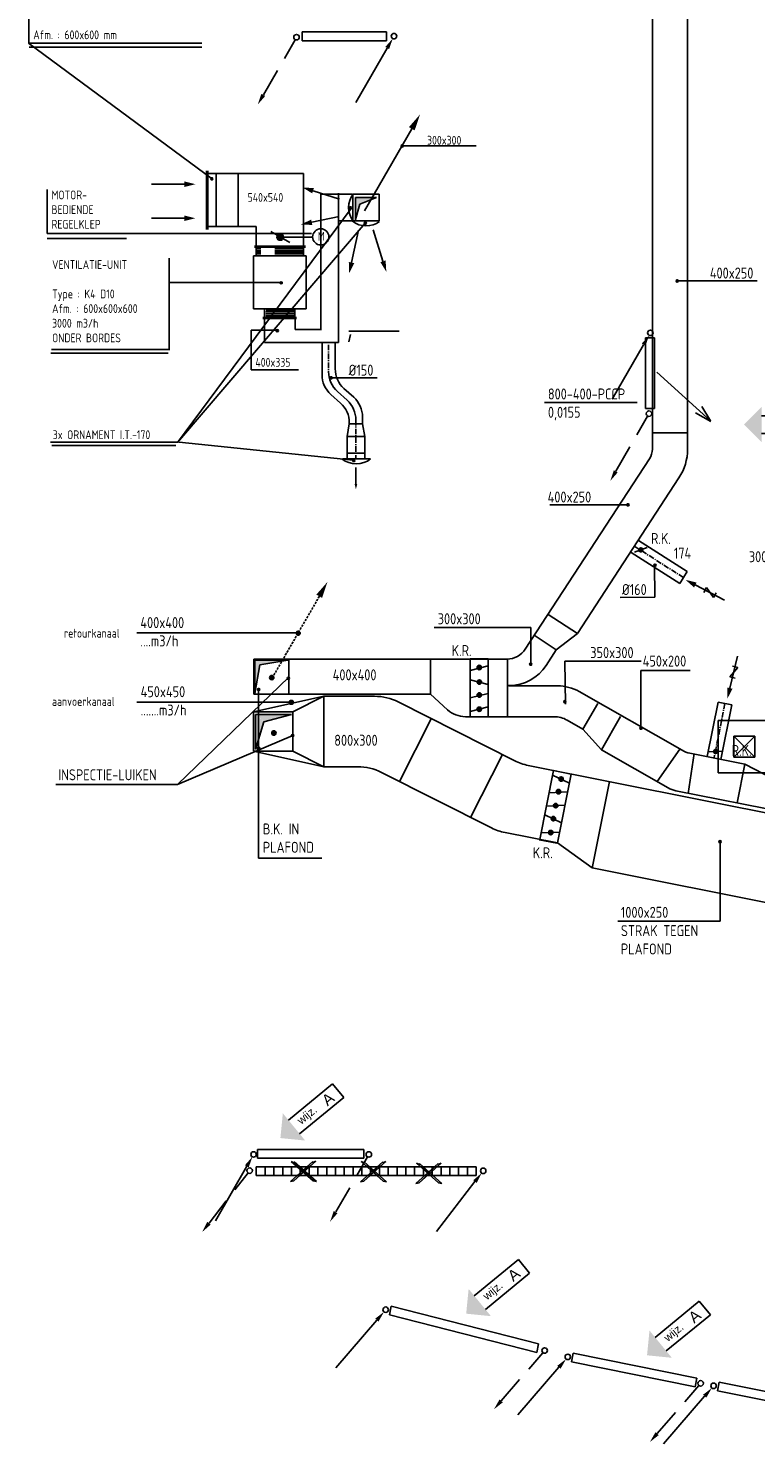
# Model space of a CAD drawing. Extents: x -132501 to 411300, y -42818 to 427495.
# Tile 233 of 256: x 257917 to 266183, y 12053 to 28228. Entities that reach past the tile are written whole.
import ezdxf
from ezdxf.enums import TextEntityAlignment as Align

# ---------------------------------------------------------------- set-up
doc = ezdxf.new("R2010")
doc.units = 0
doc.header["$LTSCALE"] = 50
for name, pattern in [('CENTER', [2, 1.25, -0.25, 0.25, -0.25]), ('CENTER2', [28.575, 19.05, -3.175, 3.175, -3.175]), ('DASHED', [0.75, 0.5, -0.25]), ('HIDDEN', [9.525, 6.35, -3.175])]:
    doc.linetypes.add(name, pattern=pattern)
doc.layers.get('0').update_dxf_attribs({"linetype": 'CONTINUOUS'})
for name, color, linetype in [('54GA', 3, 'CONTINUOUS'), ('56WD', 1, 'CONTINUOUS'), ('57LB', 6, 'CONTINUOUS'), ('kruis', 3, 'CONTINUOUS'), ('MRC', 7, 'CONTINUOUS'), ('WL------_WOLK', 1, 'CONTINUOUS'), ('WL570---_TOEVOER', 3, 'CONTINUOUS'), ('WL570---_TOEVOER_RST', 2, 'CONTINUOUS'), ('WL570---_TOEVOER_RST_HL', 1, 'CONTINUOUS'), ('WM570---_TOEVOER_RST_PR', 1, 'CONTINUOUS'), ('WTBC', 7, 'CONTINUOUS')]:
    doc.layers.add(name, color=color, linetype=linetype)
doc.styles.add('BURO-018', font='ARIAL.TTF', dxfattribs={"height": 63})
doc.styles.add('ISO18', font='iso', dxfattribs={"width": 0.9, "height": 100})
doc.styles.add('ISO25', font='ISO', dxfattribs={"width": 0.9, "height": 125})
doc.styles.get("Standard").update_dxf_attribs({"font": 'ARIAL.TTF'})

# ---------------------------------------------------------------- blocks, each defined once
blk = doc.blocks.new('CIRC1MM')
at = {"color": 2, "linetype": 'Continuous'}
for p, q in [((-0.5, 0), (0.5, 0)), ((-0.49, 0.1), (0.49, 0.1)), ((-0.46, 0.2), (0.46, 0.2)), ((-0.4, 0.3), (0.4, 0.3)), ((-0.3, 0.4), (0.3, 0.4)), ((-0.49, -0.1), (0.49, -0.1)), ((-0.46, -0.2), (0.46, -0.2)), ((-0.4, -0.3), (0.4, -0.3)), ((-0.3, -0.4), (0.3, -0.4))]:
    blk.add_line(p, q, dxfattribs=at)
blk.add_circle((0, 0), 0.5, dxfattribs=at)
blk = doc.blocks.new('KLEP')
blk.add_circle((0, 0), 1.5)
at = {"layer": 'MRC'}
for p, q in [((-1.5, 0.1), (1.5, 0.1)), ((-1.48, 0.25), (1.48, 0.25)), ((-1.45, 0.4), (1.45, 0.4)), ((-1.4, 0.55), (1.4, 0.55)), ((-1.33, 0.7), (1.33, 0.7)), ((-1.24, 0.85), (1.24, 0.85)), ((-1.12, 1), (1.12, 1)), ((-0.96, 1.15), (0.96, 1.15)), ((-0.75, 1.3), (0.75, 1.3)), ((-0.38, 1.45), (0.38, 1.45)), ((-1.5, -0.05), (1.5, -0.05)), ((-1.49, -0.2), (1.49, -0.2)), ((-1.46, -0.35), (1.46, -0.35)), ((-1.41, -0.5), (1.41, -0.5)), ((-1.35, -0.65), (1.35, -0.65)), ((-1.27, -0.8), (1.27, -0.8)), ((-1.16, -0.95), (1.16, -0.95)), ((-1.02, -1.1), (1.02, -1.1)), ((-0.83, -1.25), (0.83, -1.25)), ((-0.54, -1.4), (0.54, -1.4))]:
    blk.add_line(p, q, dxfattribs=at)
at = {"layer": 'WTBC'}
blk.add_line((-4, -3), (4, 3), dxfattribs=at)
blk = doc.blocks.new('AFVRE')
at = {"color": 2, "linetype": 'Continuous'}
for p, q in [((0, -2.5), (0, -10)), ((0.625, -5), (-0.625, -7.5)), ((-0.625, -5), (0.625, -5)), ((-0.625, -7.5), (0.625, -7.5))]:
    blk.add_line(p, q, dxfattribs=at)
blk.add_solid([(-0.625, -2.5), (0.625, -2.5), (0, 0)], dxfattribs=at)
blk = doc.blocks.new('TOEVRE')
at = {"color": 2, "linetype": 'Continuous'}
blk.add_line((0, -7.5), (0, 0), dxfattribs=at)
blk.add_solid([(0.625, -7.5), (-0.625, -7.5), (0, -10)], dxfattribs=at)
blk = doc.blocks.new('PGA')
at = {"layer": '54GA', "color": 2, "linetype": 'Continuous'}
blk.add_line((-86, -153), (-445, -775), dxfattribs=at)
blk.add_solid([(-109, -141), (-66, -166), (-25, -45)], dxfattribs=at)
blk = doc.blocks.new('*U77')
at = {"color": 0, "ltscale": 10}
for p, q in [((297.5, 297.5, -2520), (-297.5, 297.5, -2520)), ((-297.5, -297.5, -2520), (-297.5, 297.5, -2520)), ((297.5, -297.5, -2520), (297.5, 297.5, -2520)), ((121, 121, -2520), (-121, 121, -2520)), ((-121, -121, -2520), (-121, 121, -2520)), ((121, -121, -2520), (-121, 121, -2520)), ((-121, -121, -2520), (121, 121, -2520)), ((121, -121, -2520), (121, 121, -2520)), ((121, -121, -2520), (-121, -121, -2520)), ((297.5, -297.5, -2520), (-297.5, -297.5, -2520))]:
    blk.add_line(p, q, dxfattribs=at)
at = {"layer": 'WL570---_TOEVOER_RST_HL', "linetype": 'CENTER2'}
blk.add_circle((0, 0, -2520), 0.075, dxfattribs=at)
at = {"layer": 'WL570---_TOEVOER_RST', "color": 1, "style": 'BURO-018'}
for tag in ['MC', 'Q']:
    blk.add_attdef(tag, text='', height=90, dxfattribs=at).set_placement((0, 0), align=Align.MIDDLE)
at = {"layer": 'WM570---_TOEVOER_RST_PR', "color": 1, "style": 'BURO-018'}
blk.add_attdef('POSNR', text='', height=90, dxfattribs=at).set_placement((0, 0), align=Align.MIDDLE)
blk = doc.blocks.new('CV3')
at = {"color": 2, "linetype": 'Continuous'}
blk.add_line((-434, -754), (-77, -135), dxfattribs=at)
blk.add_circle((0, 0), 31.2, dxfattribs=at)
blk.add_solid([(-98, -122), (-55, -147), (-14, -27)], dxfattribs=at)
blk = doc.blocks.new('CVR2')
at = {"color": 2, "linetype": 'HIDDEN'}
blk.add_line((-376, -653), (-15, -28), dxfattribs=at)
at = {"color": 2, "linetype": 'Continuous'}
blk.add_circle((0, 0), 31.2, dxfattribs=at)
blk.add_solid([(-356, -668), (-399, -643), (-440, -764)], dxfattribs=at)
blk = doc.blocks.new('kruis')
at = {"layer": 'WL570---_TOEVOER'}
for p, q in [((201259, 14688), (201006, 14460)), ((201264, 14467), (201013, 14689)), ((201013, 14689), (201048, 14672)), ((201043, 14468), (201294, 14690)), ((201048, 14672), (201048, 14686)), ((201048, 14686), (201301, 14459)), ((201294, 14690), (201259, 14673)), ((201259, 14673), (201259, 14688)), ((201006, 14460), (201043, 14468)), ((201301, 14459), (201264, 14467))]:
    blk.add_line(p, q, dxfattribs=at)
for points in [[(201043, 14468), (201006, 14460), (201259, 14688), (201259, 14673)], [(201259, 14688), (201006, 14460), (201259, 14673)], [(201048, 14672), (201013, 14689), (201264, 14467)], [(201259, 14673), (201294, 14690), (201043, 14468)], [(201043, 14468), (201259, 14673), (201259, 14673)], [(201264, 14467), (201301, 14459), (201048, 14686), (201048, 14672)], [(201048, 14686), (201301, 14459), (201048, 14672)], [(201264, 14467), (201048, 14672), (201048, 14672)], [(201051, 14478), (201253, 14670), (201176, 14589)], [(201220, 14511), (201140, 14600), (201052, 14666)], [(201256, 14476), (201054, 14669), (201131, 14588)], [(201087, 14513), (201167, 14601), (201255, 14668)]]:
    blk.add_solid(points, dxfattribs=at)
blk = doc.blocks.new('wd_wijzigingspijl')
at = {"color": 3}
for p, q in [((4, 2), (17, 2)), ((17, 2), (17, -2)), ((17, -2), (4, -2))]:
    blk.add_line(p, q, dxfattribs=at)
blk.add_solid([(4, 4), (0, 0), (4, -4)], dxfattribs=at)
at = {"color": 1}
blk.add_attdef('T2', text='', height=1.8, dxfattribs=at).set_placement((8, 0), align=Align.MIDDLE)
at = {"color": 3}
blk.add_attdef('T1', text='', height=2.5, dxfattribs=at).set_placement((14, 0), align=Align.MIDDLE)
blk = doc.blocks.new('fywsu')
at = {"color": 3, "linetype": 'Continuous'}
for p, q in [((201815, 13608), (201834, 13706)), ((203489, 13179), (201815, 13608)), ((201834, 13706), (203508, 13277)), ((203508, 13277), (203489, 13179)), ((203885, 13072), (203904, 13170)), ((203904, 13170), (205309, 12888)), ((205290, 12790), (203885, 13072)), ((205309, 12888), (205290, 12790)), ((205542, 12743), (205561, 12841)), ((205561, 12841), (206967, 12558)), ((206948, 12460), (205542, 12743))]:
    blk.add_line(p, q, dxfattribs=at)
at = {"layer": '54GA', "color": 1, "linetype": 'Continuous'}
blk.add_line((203576, 23976), (204629, 23976), dxfattribs=at)
at = {"layer": '56WD', "color": 3, "linetype": 'Continuous'}
for p, q in [((200821, 28188), (201781, 28188)), ((200821, 28088), (200821, 28188)), ((201781, 28188), (201781, 28088)), ((201781, 28088), (200821, 28088)), ((204725, 23910), (204725, 24710)), ((204725, 24710), (204825, 24710)), ((204825, 24710), (204825, 23910)), ((204825, 23910), (204725, 23910)), ((200313, 15387), (200313, 15487)), ((200313, 15487), (201523, 15487)), ((201523, 15387), (200313, 15387)), ((201523, 15487), (201523, 15387)), ((200300, 15289), (200300, 15189)), ((202800, 15289), (200300, 15289)), ((200400, 15289), (200400, 15189)), ((200500, 15289), (200500, 15189)), ((200600, 15289), (200600, 15189)), ((200700, 15289), (200700, 15189)), ((200800, 15289), (200800, 15189)), ((200900, 15289), (200900, 15189)), ((201000, 15289), (201000, 15189)), ((201100, 15289), (201100, 15189)), ((201200, 15289), (201200, 15189)), ((201300, 15289), (201300, 15189)), ((201400, 15289), (201400, 15189)), ((201500, 15289), (201500, 15189)), ((201600, 15289), (201600, 15189)), ((201700, 15289), (201700, 15189)), ((201800, 15289), (201800, 15189)), ((201900, 15289), (201900, 15189)), ((202000, 15289), (202000, 15189)), ((202100, 15289), (202100, 15189)), ((202200, 15289), (202200, 15189)), ((202300, 15289), (202300, 15189)), ((202400, 15289), (202400, 15189)), ((202500, 15289), (202500, 15189)), ((202600, 15289), (202600, 15189)), ((202700, 15289), (202700, 15189)), ((202800, 15189), (202800, 15289)), ((200300, 15189), (202800, 15189))]:
    blk.add_line(p, q, dxfattribs=at)
at = {"layer": 'WL570---_TOEVOER'}
for p, q in [((204855, 24323), (205464, 23767)), ((205466, 23761), (205292, 23858)), ((205464, 23767), (205365, 23931))]:
    blk.add_line(p, q, dxfattribs=at)
at = {"linetype": 'Continuous'}
for name, p, rotation in [('CV3', (201771, 13665), 349.1156825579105), ('CVR2', (203578, 13201), 349.1156825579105), ('CV3', (203841, 13129), 349.1156825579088), ('CVR2', (205351, 12829), 349.1156825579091), ('CV3', (205498, 12800), 349.1156825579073)]:
    blk.add_blockref(name, p, dxfattribs=dict(at, rotation=rotation))
at = {"layer": '56WD', "linetype": 'Continuous'}
for name, p in [('CVR2', (200757, 28128)), ('CV3', (201865, 28140)), ('CV3', (204780, 24768)), ('CVR2', (204764, 23849)), ('CV3', (200269, 15430)), ('CVR2', (201579, 15430))]:
    blk.add_blockref(name, p, dxfattribs=at)
at = {"layer": '56WD', "linetype": 'Continuous', "rotation": 352.1724234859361}
for name, p in [('CVR2', (200225, 15246)), ('CV3', (202880, 15244))]:
    blk.add_blockref(name, p, dxfattribs=at)
at = {"layer": 'kruis'}
for p in [(-316, 662), (480, 660), (1107, 641)]:
    blk.add_blockref('kruis', p, dxfattribs=at)
at = {"layer": 'WL570---_TOEVOER', "xscale": 50, "yscale": 50, "zscale": 50}
blk.add_blockref('wd_wijzigingspijl', (205844, 23725), dxfattribs=at).add_auto_attribs({'T1': 'A', 'T2': 'wijz.'})
at = {"layer": 'WL570---_TOEVOER', "xscale": 50.00000000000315, "zscale": 50, "rotation": 39.36591594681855}
for p, yscale in [((200574, 15616), 49.99999999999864), ((202686, 13620), 49.99999999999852), ((204742, 13147), 49.99999999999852)]:
    blk.add_blockref('wd_wijzigingspijl', p, dxfattribs=dict(at, yscale=yscale)).add_auto_attribs({'T1': 'A', 'T2': 'wijz.'})
at = {"layer": '54GA', "color": 2, "linetype": 'Continuous', "style": 'ISO25', "width": 0.9}
for s, p in [('800-400-PCCP', (203615, 24011)), ('0,0155', (203615, 23803))]:
    blk.add_text(s, height=125, dxfattribs=at).set_placement(p)

msp = doc.modelspace()

# ---------------------------------------------------------------- linework, layer by layer
at = {"layer": '54GA', "color": 1, "linetype": 'Continuous'}
for p, q in [((265288.5744, 25358.558), (266201.5428, 25358.558)), ((261357.8161, 24256.4047), (261882.8161, 24256.4047)), ((263843.2891, 22812.9525), (264732.4667, 22812.9525)), ((265033.7395, 22139.0319), (265039.6872, 21764.3283)), ((265039.6872, 21764.3283), (264644.1667, 21758.3806)), ((264880.4142, 20284.4371), (264880.4142, 20930.5129)), ((264880.4142, 20930.5129), (265441.1688, 20930.5129)), ((260534.3223, 20720.5111), (260534.3223, 18796.4378)), ((265781.9899, 18080.753), (265779.016, 18984.7998)), ((260534.3223, 18796.4378), (261251.0173, 18796.4378)), ((264616.2453, 18080.753), (265781.9899, 18080.753))]:
    msp.add_line(p, q, dxfattribs=at)
at = {"layer": '57LB', "linetype": 'Continuous'}
for p, q in [((265009.9488, 24845.2247), (265009.9488, 29407.2529)), ((265409.9488, 23446.9605), (265409.9488, 29407.2529)), ((259957.3976, 26578.2444), (261045.4004, 26578.2444)), ((261045.4004, 25752.8824), (261045.4004, 26578.2444)), ((261239.2068, 24800.4398), (261239.2068, 26342.6249)), ((261239.2068, 26342.6249), (261598.622, 26342.6249)), ((261443.5802, 24657.6375), (261443.5802, 26356.5813)), ((261443.5802, 26042.5617), (261598.622, 26042.5617)), ((259957.3976, 25978.2444), (260505.4004, 25978.2444)), ((260505.4004, 25752.8824), (260505.4004, 25978.2444)), ((260598.7984, 24932.8824), (260598.7984, 24657.6375)), ((260948.7984, 24932.8824), (260948.7984, 24807.6375)), ((260948.7984, 24807.6375), (261239.2068, 24807.6375)), ((265009.9488, 23446.9605), (265009.9488, 24838.4819)), ((260598.7984, 24657.6375), (261443.5802, 24657.6375)), ((264977.4406, 23337.6605), (263565.7706, 21174.4094)), ((265312.4244, 23119.0606), (264158.0214, 21350.047)), ((265406.3676, 22054.6302), (264853.889, 22406.8642)), ((265320.3534, 21919.717), (264767.8748, 22271.951)), ((265320.3534, 21919.717), (265406.3676, 22054.6302)), ((264158.0214, 21350.047), (263917.7696, 21164.8665)), ((260477.8193, 21061.0343), (263356.4058, 21061.0343)), ((260477.8193, 20661.0343), (260477.8193, 21059.5287)), ((260877.8193, 20661.0343), (260877.8193, 21059.5287)), ((263917.7696, 21164.8665), (263802.2114, 20987.7845)), ((263362.4424, 20761.0343), (263383.4818, 20761.0343)), ((263931.6812, 20755.7605), (263378.8462, 20755.7605)), ((260474.8455, 20461.7872), (261274.808, 20637.2436)), ((260477.8193, 20661.0343), (262487.7388, 20661.0343)), ((260923.8951, 20461.7872), (261274.808, 20637.2436)), ((262121.5999, 20572.8866), (263445.0362, 19904.7021)), ((262487.7388, 20661.0343), (262682.1668, 20483.9607)), ((265347.2193, 20024.3348), (264179.3081, 20690.1346)), ((265756.3822, 20571.8192), (265632.8811, 19951.7622)), ((265756.3822, 20571.8192), (265913.2999, 20540.5648)), ((260473.735, 20018.6853), (260473.735, 20462.2811)), ((260923.735, 20012.2811), (260923.735, 20462.2811)), ((263891.9283, 20405.7605), (262884.1689, 20405.7605)), ((265913.2999, 20540.5648), (265789.7988, 19920.5078)), ((264221.2497, 20263.3462), (264040.5044, 20366.385)), ((264221.2497, 20263.3462), (264432.3488, 20027.8952)), ((260474.8455, 20012.7376), (261274.808, 19837.2811)), ((260923.8951, 20012.7376), (261274.808, 19837.2811)), ((265187.7497, 19597.2582), (264432.3488, 20027.8952)), ((265437.1935, 19990.7386), (266061.0551, 19866.4798)), ((261931.0974, 19772.8866), (263181.8192, 19141.4146)), ((263598.252, 19851.8662), (268024.4874, 18970.2621)), ((266061.0551, 19866.4798), (266384.7786, 19700.0373)), ((265277.7239, 19563.662), (268503.2852, 18921.2046)), ((263335.0349, 19088.5787), (263930.6934, 18969.9373)), ((263930.4455, 18971.8942), (264326.7031, 18687.1327)), ((264326.7031, 18687.1327), (267650.1494, 18025.1788))]:
    msp.add_line(p, q, dxfattribs=at)
at = {"layer": '57LB', "color": 1, "linetype": 'Continuous'}
for p, q in [((257921.1066, 28919.268), (257921.1066, 28062.1396)), ((257917.3446, 28059.9438), (260007.9529, 26513.548)), ((257921.1066, 28062.1396), (259888.9994, 28062.1396)), ((262168.6325, 26892.3735), (263007.2548, 26892.3735)), ((260303.095, 26578.6021), (260303.095, 25977.8867)), ((258131.3225, 26398.4506), (258131.3225, 25896.0193)), ((261633.8588, 26049.54), (261633.8588, 26307.7338)), ((261633.8588, 26307.7338), (261873.4689, 26307.7338)), ((261683.1903, 26230.9735), (261633.8588, 26056.5182)), ((261873.4689, 26307.7338), (261683.1903, 26230.9735)), ((259611.2674, 23523.4268), (261584.5273, 26182.126)), ((258131.3225, 25896.0193), (258821.9635, 25896.0193)), ((258821.9635, 25896.0193), (261133.4965, 25896.0193)), ((259611.2674, 23523.4268), (261746.6165, 26014.6489)), ((259517.6552, 25616.6071), (259517.6552, 24580.5531)), ((260773.1909, 25341.3749), (259517.6552, 25341.3749)), ((260752.9392, 24800.4398), (260449.9029, 24800.4398)), ((260449.9029, 24800.4398), (260449.9029, 24346.8559)), ((261560.2964, 24785.748), (262131.2734, 24785.748)), ((261578.1395, 24750.0619), (261560.2964, 24666.7944)), ((258177.8277, 24579.9727), (259524.5908, 24579.9727)), ((260449.9029, 24346.8559), (260985.502, 24346.8559)), ((261428.9161, 24102.4646), (261540.4209, 24002.0911)), ((261564.7104, 23735.9831), (261714.7104, 23735.9831)), ((265012.9226, 23631.8987), (265408.4431, 23631.8987)), ((258167.147, 23524.8405), (259624.3278, 23524.8405)), ((259630.2754, 23524.8405), (261606.9564, 23320.1263)), ((261539.7104, 23590.265), (261739.7104, 23590.265)), ((261541.5737, 23399.9393), (261740.8209, 23399.9393)), ((263824.8647, 21567.4547), (264158.0214, 21350.047)), ((259147.675, 21357.0185), (260983.1739, 21357.0185)), ((262528.1511, 21420.8582), (263627.1748, 21420.8582)), ((263627.1748, 21420.8582), (263627.1748, 21022.9924)), ((263664.3725, 21330.2255), (263917.7696, 21164.8665)), ((260490.0126, 20670.5229), (260490.0126, 21048.9907)), ((260490.0126, 21048.9907), (260864.2706, 21048.9907)), ((260864.2706, 21048.9907), (260546.846, 20996.5778)), ((262487.7388, 20661.0343), (262487.7388, 21061.0343)), ((263362.4424, 21062.5025), (263362.4424, 20405.7605)), ((264022.1907, 20548.2602), (264015.1433, 21036.9151)), ((264015.1433, 21036.9151), (264881.9682, 21036.9151)), ((260546.846, 20996.5778), (260489.5917, 20670.5229)), ((259610.5073, 19633.7774), (260879.0315, 20855.4147)), ((259150.6489, 20571.4075), (260904.9777, 20571.4075)), ((261273.735, 19837.2811), (261273.735, 20637.2811)), ((264388.7809, 20557.2206), (264221.2497, 20263.3462)), ((260498.6362, 20039.5021), (260498.6362, 20432.0488)), ((260498.6362, 20432.0488), (260906.052, 20432.0488)), ((260906.052, 20432.0488), (260593.799, 20348.7813)), ((262494.0816, 20381.4935), (262134.8627, 19670.0083)), ((264649.4054, 20408.6445), (264432.3488, 20027.8952)), ((260593.799, 20348.7813), (260498.6362, 20033.5545)), ((259610.5073, 19633.7774), (260921.3156, 20192.2402)), ((263305.9395, 19977.0515), (262946.7206, 19265.5663)), ((265322.2018, 20036.5283), (265063.4779, 19667.7724)), ((265485.7629, 19985.9731), (265417.3646, 19533.9496)), ((265973.0992, 19424.883), (266061.0551, 19866.4798)), ((258229.2253, 19633.7774), (259610.5073, 19633.7774)), ((264325.966, 18683.4319), (264522.043, 19667.8683))]:
    msp.add_line(p, q, dxfattribs=at)
at = {"layer": '57LB', "color": 3, "linetype": 'Continuous'}
for p, q in [((257924.3208, 28014.9975), (259888.9994, 28014.9975)), ((261905.6694, 26342.5617), (261605.6694, 26342.5617)), ((261605.6694, 26342.5617), (261605.6694, 26042.5617)), ((261905.6694, 26042.5617), (261905.6694, 26342.5617)), ((261605.6694, 26042.5617), (261905.6694, 26042.5617)), ((258131.3225, 25840.1936), (259033.3842, 25840.1936)), ((261254.6267, 24656.5648), (261254.6267, 24292.0359)), ((261404.6267, 24656.5648), (261404.6267, 24358.8317)), ((258171.3993, 24535.5092), (259505.3054, 24535.5092)), ((261503.9161, 24135.8625), (261615.4209, 24035.489)), ((261353.9161, 24069.0666), (261465.4209, 23968.6932)), ((261714.7104, 23812.5198), (261714.7104, 23735.9831)), ((261564.7104, 23735.9831), (261539.7104, 23590.265)), ((261564.7104, 23745.724), (261564.7104, 23735.9831)), ((261714.7104, 23735.9831), (261739.7104, 23590.265)), ((258182.0162, 23489.1545), (259594.5894, 23489.1545)), ((261539.7104, 23590.265), (261539.7104, 23337.4887)), ((261739.7104, 23590.265), (261739.7104, 23337.4887))]:
    msp.add_line(p, q, dxfattribs=at)
at = {"layer": '57LB', "color": 2, "linetype": 'Continuous'}
for p, q in [((259942.3976, 26611.3143), (259942.3976, 25942.2007)), ((259957.3976, 26611.3143), (259957.3976, 25942.2007)), ((260049.5866, 26578.6021), (260049.5866, 25977.8867)), ((261065.4004, 25752.8824), (260485.4004, 25752.8824)), ((261065.4004, 25742.8824), (260485.4004, 25742.8824)), ((260505.4004, 25742.8824), (260505.4004, 25642.8824)), ((260778.5479, 25856.7234), (261145.5076, 25856.7234)), ((261045.4004, 25742.8824), (261045.4004, 25642.8824)), ((261073.7984, 25642.8824), (260473.7984, 25642.8824)), ((260473.7984, 25642.8824), (260473.7984, 25042.8824)), ((261073.7984, 25042.8824), (261073.7984, 25642.8824)), ((260473.7984, 25042.8824), (261073.7984, 25042.8824)), ((260581.2984, 24942.8824), (260966.2984, 24942.8824)), ((260581.2984, 24932.8824), (260966.2984, 24932.8824)), ((260601.2984, 25042.8824), (260601.2984, 24942.8824)), ((260946.2984, 25042.8824), (260946.2984, 24942.8824)), ((261493.9923, 23337.4887), (261806.2453, 23337.4887)), ((262939.5988, 20405.7605), (262939.5988, 21062.3844)), ((262939.5988, 21062.3844), (263144.5988, 21062.3844)), ((263144.5988, 21062.3844), (263144.5988, 20405.7605)), ((263144.5988, 20982.2856), (262939.5988, 20931.0356)), ((263144.5988, 20772.5326), (262939.5988, 20823.7826)), ((263144.5988, 20670.0326), (262939.5988, 20618.7826)), ((263144.5988, 20516.2826), (262939.5988, 20465.0326)), ((263729.6426, 19009.982), (263886.087, 19792.2041)), ((264067.0041, 19651.4908), (263876.036, 19741.9494)), ((263886.087, 19792.2041), (264087.106, 19752.0003)), ((264087.106, 19752.0003), (263930.6934, 18969.9373)), ((264046.9022, 19550.9813), (263835.8322, 19540.9303)), ((263976.5456, 19199.198), (263785.5775, 19289.6565)), ((264016.7494, 19400.217), (263805.6794, 19390.1661)), ((263960.2464, 19093.9117), (263749.1764, 19083.8607)), ((263924.8609, 18967.5391), (263723.8418, 19007.7429))]:
    msp.add_line(p, q, dxfattribs=at)
at = {"layer": '57LB', "color": 1, "linetype": 'HIDDEN'}
for p, q in [((261152.2451, 26383.291), (261509.8386, 26270.3667)), ((261137.215, 26025.2584), (261503.8909, 26103.8318)), ((261035.2175, 25725.381), (260517.1905, 25725.381)), ((261035.2175, 25705.381), (260517.1905, 25705.381)), ((261035.2175, 25685.381), (260517.1905, 25685.381)), ((261035.2175, 25665.381), (260517.1905, 25665.381)), ((260934.5049, 24962.5367), (260609.8675, 24962.5367)), ((260936.112, 25026.2856), (260610.9389, 25026.2856)), ((260935.0406, 25005.3931), (260611.4746, 25005.3931)), ((260935.0406, 24982.8935), (260613.0817, 24982.8935))]:
    msp.add_line(p, q, dxfattribs=at)
at = {"layer": '57LB', "color": 2}
for p, q in [((261589.6798, 25566.8556), (261668.2532, 25933.5315)), ((261947.7124, 25581.8857), (261834.7881, 25939.4792))]:
    msp.add_line(p, q, dxfattribs=at)
at = {"layer": '57LB', "color": 1, "linetype": 'CENTER'}
for p, q in [((261329.6267, 24632.8729), (261329.6267, 24325.4338)), ((261639.7104, 23779.1219), (261639.7104, 23337.4887)), ((265363.3605, 21987.1736), (264810.8819, 22339.4076)), ((265834.841, 20556.192), (265711.34, 19936.135))]:
    msp.add_line(p, q, dxfattribs=at)
at = {"layer": '57LB', "color": 2, "linetype": 'DASHED'}
msp.add_line((261224.8744, 21775.656), (260685.8119, 20841.9724), dxfattribs=at)
at = {"layer": '57LB', "color": 6, "linetype": 'Continuous'}
for p, q in [((261273.735, 20637.2811), (261851.1802, 20637.2811)), ((260473.735, 20462.2811), (260923.735, 20462.2811)), ((260473.735, 20012.2811), (260923.735, 20012.2811)), ((261273.735, 19837.2811), (261660.6777, 19837.2811))]:
    msp.add_line(p, q, dxfattribs=at)
at = {"layer": '57LB', "color": 2, "linetype": 'Continuous'}
msp.add_circle((261240.2603, 25858.8326), 92.1413, dxfattribs=at)
at = {"layer": '57LB', "color": 1}
msp.add_arc((261813.6116, 26190.2187), 256.5528, 142.6330354, 216.21862028, dxfattribs=at)
at = {"layer": '57LB', "color": 2}
msp.add_arc((261756.7559, 26240.411), 256.5528, 232.6330354, 306.21862029, dxfattribs=at)
at = {"layer": '57LB', "color": 3, "linetype": 'Continuous'}
for centre, start, end in [((261554.6267, 24292.0359), 180, 228.00735686), ((261704.6267, 24358.8317), 180, 228.00735686), ((261264.7104, 23745.724), 0, 48.00735686), ((261414.7104, 23812.5198), 0, 48.00735686)]:
    msp.add_arc(centre, 300, start, end, dxfattribs=at)
at = {"layer": '57LB', "color": 1, "linetype": 'Continuous'}
for centre, start, end in [((261629.6267, 24325.4338), 180, 228.00735686), ((261339.7104, 23779.1219), 0, 48.00735686)]:
    msp.add_arc(centre, 300, start, end, dxfattribs=at)
at = {"layer": '57LB', "color": 2, "linetype": 'Continuous'}
msp.add_arc((261644.1711, 23535.249), 256.5528, 230.61858897, 309.38141103, dxfattribs=at)
at = {"layer": '57LB', "linetype": 'Continuous'}
for centre, radius, start, end in [((264809.9488, 23446.9605), 200, 326.87279045, 0), ((264809.9488, 23446.9605), 600, 326.87279045, 0), ((263356.4058, 21311.0343), 250, 270, 326.87279045), ((263383.4818, 21261.0343), 500, 270, 326.87279045), ((263931.6812, 20255.7605), 500, 60.31351239, 90), ((261851.1802, 20037.2811), 600, 63.21142936, 90), ((262884.1689, 20705.7605), 300, 227.67457948, 270), ((263891.9283, 20105.7605), 300, 60.31351239, 90), ((263715.4559, 20440.3076), 600, 243.21142936, 258.73541798), ((265495.7954, 20284.9593), 300, 240.31351239, 258.73541798), ((261660.6777, 19237.2811), 600, 63.21142936, 90), ((265336.3259, 19857.8827), 300, 240.31351239, 258.73541798), ((263452.2389, 19677.0201), 600, 243.21142936, 258.73541798)]:
    msp.add_arc(centre, radius, start, end, dxfattribs=at)
at = {"layer": '57LB', "color": 1, "linetype": 'HIDDEN'}
for points in [[(261142.8348, 26353.4915), (261161.6555, 26413.0905), (261033.0473, 26420.9324)], [(261143.7628, 25994.7021), (261130.6672, 26055.8147), (261014.9897, 25999.0672)]]:
    msp.add_solid(points, dxfattribs=at)
at = {"layer": '57LB', "color": 1, "linetype": 'Continuous'}
for points in [[(261626.3866, 26305.5689), (261864.4154, 26305.5689), (261673.1423, 26234.0589)], [(261630.6371, 26061.5937), (261630.6371, 26305.5689), (261677.3928, 26229.8525)], [(260490.0126, 20672.4174), (260489.5917, 21048.9907), (260547.6879, 20997.4197)], [(260490.6441, 21048.9907), (260861.7447, 21048.5697), (260547.2669, 20998.4722)], [(260498.6362, 20030.5806), (260498.6362, 20432.0488), (260593.799, 20351.7552)], [(260507.5577, 20432.0488), (260897.1305, 20432.0488), (260593.799, 20351.7552)]]:
    msp.add_solid(points, dxfattribs=at)
at = {"layer": '57LB', "color": 2}
for points in [[(261559.1234, 25573.4034), (261620.2361, 25560.3078), (261563.4886, 25444.6303)], [(261917.9129, 25572.4753), (261977.5118, 25591.296), (261985.3538, 25462.6878)]]:
    msp.add_solid(points, dxfattribs=at)
at = {"layer": '57LB', "color": 2, "linetype": 'Continuous'}
msp.add_solid([(261190.2412, 21793.251), (261255.1931, 21755.751), (261316.4672, 21936.8808)], dxfattribs=at)

# ---------------------------------------------------------------- block references
at = {"layer": '54GA', "color": 2, "linetype": 'Continuous', "xscale": 25, "yscale": 25, "zscale": 25}
for p in [(265291.5483, 25358.558), (261357.8161, 24256.4047), (264732.4667, 22812.9525), (265039.6872, 22127.1366), (260534.3223, 20714.5634), (264880.4142, 20275.5156), (260534.3223, 20045.4498), (265779.016, 18984.7998)]:
    msp.add_blockref('CIRC1MM', p, dxfattribs=at)
at = {"layer": '57LB', "color": 1, "linetype": 'Continuous', "xscale": 1.5, "yscale": 1.5, "zscale": 1.5}
msp.add_blockref('PGA', (262406.3878, 27318.2583), dxfattribs=at)
at = {"layer": '57LB', "linetype": 'Continuous'}
for name, p, xscale, yscale, zscale in [('CIRC1MM', (262165.6586, 26892.3735), 25, 25, 25), ('CIRC1MM', (260002.0052, 26518.5469), 25, 25, 25), ('CIRC1MM', (261577.48, 26189.1042), 25, 25, 25), ('CIRC1MM', (261746.6165, 26014.6489), 25, 25, 25), ('CIRC1MM', (260745.8919, 24793.4616), 25, 25, 25), ('CIRC1MM', (261615.9197, 23316.6719), 25, 25, 25), ('TOEVRE', (261639.7104, 23239.3521), 25, 25, 25), ('CIRC1MM', (260983.6051, 21354.329), 45, 45, 45), ('CIRC1MM', (260683.3472, 20849.9036), 50, 50, 50), ('CIRC1MM', (263627.1748, 21002.05), 25, 25, 25), ('CIRC1MM', (260871.9841, 20841.4531), 25, 25, 25), ('CIRC1MM', (260906.3795, 20568.718), 45, 45, 45), ('CIRC1MM', (264015.1433, 20576.1833), 25, 25, 25), ('CIRC1MM', (260921.3156, 20192.2402), 25, 25, 25)]:
    msp.add_blockref(name, p, dxfattribs=dict(at, xscale=xscale, yscale=yscale, zscale=zscale))
for name, p, xscale, yscale, zscale, rotation in [('TOEVRE', (259314.8054, 26457.7264), 50, 50, 50, 90), ('TOEVRE', (259314.8054, 26070.9472), 50, 50, 50, 90), ('KLEP', (260780.1551, 25857.2591), 24.99999999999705, 25, 25, 113.1985905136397), ('CIRC1MM', (260789.8645, 25336.4168), 25, 25, 25, 270), ('KLEP', (264878.572, 22301.028), 15.00000000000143, 15, 15, 343.4332146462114), ('AFVRE', (265387.5152, 21960.6016), 49.9999999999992, 49.9999999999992, 49.9999999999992, 62.33926148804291), ('AFVRE', (265861.3326, 20608.3836), 50.00000000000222, 50, 50, 166.3755049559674), ('CIRC1MM', (263042.4956, 20964.5389), 50.00000000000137, 50, 50, 224.9999999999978), ('CIRC1MM', (263043.181, 20798.678), 50.00000000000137, 50, 50, 224.9999999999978), ('CIRC1MM', (263042.4956, 20652.2859), 50.00000000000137, 50, 50, 224.9999999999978), ('CIRC1MM', (263041.7381, 20490.4841), 50.00000000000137, 50, 50, 224.9999999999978), ('CIRC1MM', (260707.1548, 20219.9076), 50, 50, 50, 180), ('KLEP', (265728.967, 20010.5886), 15.00000000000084, 15.00000000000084, 15.00000000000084, 326.3099324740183), ('CIRC1MM', (263943.3014, 19553.6033), 50.0000000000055, 50, 50, 213.6900675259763), ('CIRC1MM', (263972.6833, 19697.0182), 50.0000000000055, 50, 50, 213.6900675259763), ('CIRC1MM', (263910.8266, 19395.0922), 50.0000000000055, 50, 50, 213.6900675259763), ('CIRC1MM', (263884.4527, 19247.1654), 50.0000000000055, 50, 50, 213.6900675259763), ('CIRC1MM', (263854.3237, 19088.7868), 50.0000000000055, 50, 50, 213.6900675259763)]:
    msp.add_blockref(name, p, dxfattribs=dict(at, xscale=xscale, yscale=yscale, zscale=zscale, rotation=rotation))
at = {"layer": 'WL------_WOLK'}
msp.add_blockref('fywsu', (60207.4042, 0), dxfattribs=at)
at = {"layer": 'WL570---_TOEVOER_RST'}
ref = msp.add_blockref('*U77', (266055.449, 20064.6425, 2520), dxfattribs=at)
ref.add_attrib('Q', '100', dxfattribs={"color": 1, "height": 90, "style": 'BURO-018'}).set_placement((266484.7993, 20001.5899), align=Align.MIDDLE)
ref.add_attrib('MC', 'D1', dxfattribs={"color": 1, "height": 90, "style": 'BURO-018'}).set_placement((266480.2839, 20226.7702), align=Align.MIDDLE)

# ---------------------------------------------------------------- texts
at = {"layer": '54GA', "color": 2, "linetype": 'Continuous', "style": 'ISO25', "width": 0.9}
for s, p in [('400x250', (265663.278, 25385.3226)), ('%%C150', (261557.8161, 24281.4047)), ('400x250', (263819.4983, 22839.7171)), ('R.K.', (264994.0513, 22368.4108)), ('174', (265253.8035, 22201.4825)), ('%%C160', (264664.9835, 21788.119)), ('K.R.', (262728.1886, 21094.8122)), ('450x200', (264899.9302, 20975.1205)), ('400x400', (261375.9185, 20818.6478)), ('800x300', (261393.7615, 20075.1882)), ('R.K.', (265911.0218, 19959.2085)), ('B.K. IN', (260581.9037, 19067.057)), ('PLAFOND', (260581.9037, 18858.7237)), ('K.R.', (263650.9047, 18796.4378)), ('1000x250', (264651.9313, 18119.4129)), ('STRAK TEGEN', (264651.9313, 17911.0796)), ('PLAFOND', (264651.9313, 17702.7462))]:
    msp.add_text(s, height=125, dxfattribs=at).set_placement(p)
at = {"layer": '57LB', "color": 2, "linetype": 'Continuous', "width": 0.9}
for s, height, style, p in [('Afm. : 600x600 mm', 100, 'ISO18', (257972.3696, 28105.2701)), ('300x300', 100, 'ISO18', (262448.1733, 26907.2427)), ('MOTOR-', 100, 'ISO18', (258179.0646, 26285.414)), ('BEDIENDE', 100, 'ISO18', (258179.0646, 26118.7473)), ('540x540', 100, 'ISO18', (260408.5036, 26257.3381)), ('REGELKLEP', 100, 'ISO18', (258179.0646, 25952.0806)), ('M', 100, 'ISO18', (261205.9752, 25815.9762)), ('VENTILATIE-UNIT', 100, 'ISO18', (258186.0902, 25494.1606)), ('Type : K4 D10', 100, 'ISO18', (258186.0902, 25160.8272)), ('Afm. : 600x600x600', 100, 'ISO18', (258186.0902, 24994.1606)), ('3000 m3/h', 100, 'ISO18', (258186.0902, 24827.4939)), ('ONDER BORDES', 100, 'ISO18', (258186.0902, 24660.8272)), ('400x335', 100, 'ISO18', (260496.8042, 24383.0682)), ('3x ORNAMENT I.T.-170', 100, 'ISO18', (258193.9116, 23560.5266)), ('300m3/h', 125, 'ISO25', (266106.7906, 22160.9337)), ('400x400', 125, 'ISO25', (259189.8087, 21412.5871)), ('300x300', 125, 'ISO25', (262570.4352, 21455.7622)), ('....m3/h', 125, 'ISO25', (259189.8087, 21204.2538)), ('350x300', 125, 'ISO25', (264304.0849, 21071.819)), ('450x450', 125, 'ISO25', (259192.7825, 20626.9761)), ('.......m3/h', 125, 'ISO25', (259192.7825, 20418.6428)), ('INSPECTIE-LUIKEN', 125, 'ISO25', (258257.4148, 19682.6429))]:
    msp.add_text(s, height=height, dxfattribs=dict(at, style=style)).set_placement(p)
at = {"layer": '57LB', "color": 1, "linetype": 'Continuous', "style": 'ISO18', "width": 0.9}
for s, p in [('retourkanaal', (258320.6061, 21304.3759)), ('aanvoerkanaal', (258184.5075, 20528.6023))]:
    msp.add_text(s, height=100, dxfattribs=at).set_placement(p)

doc.saveas('drawing.dxf')
